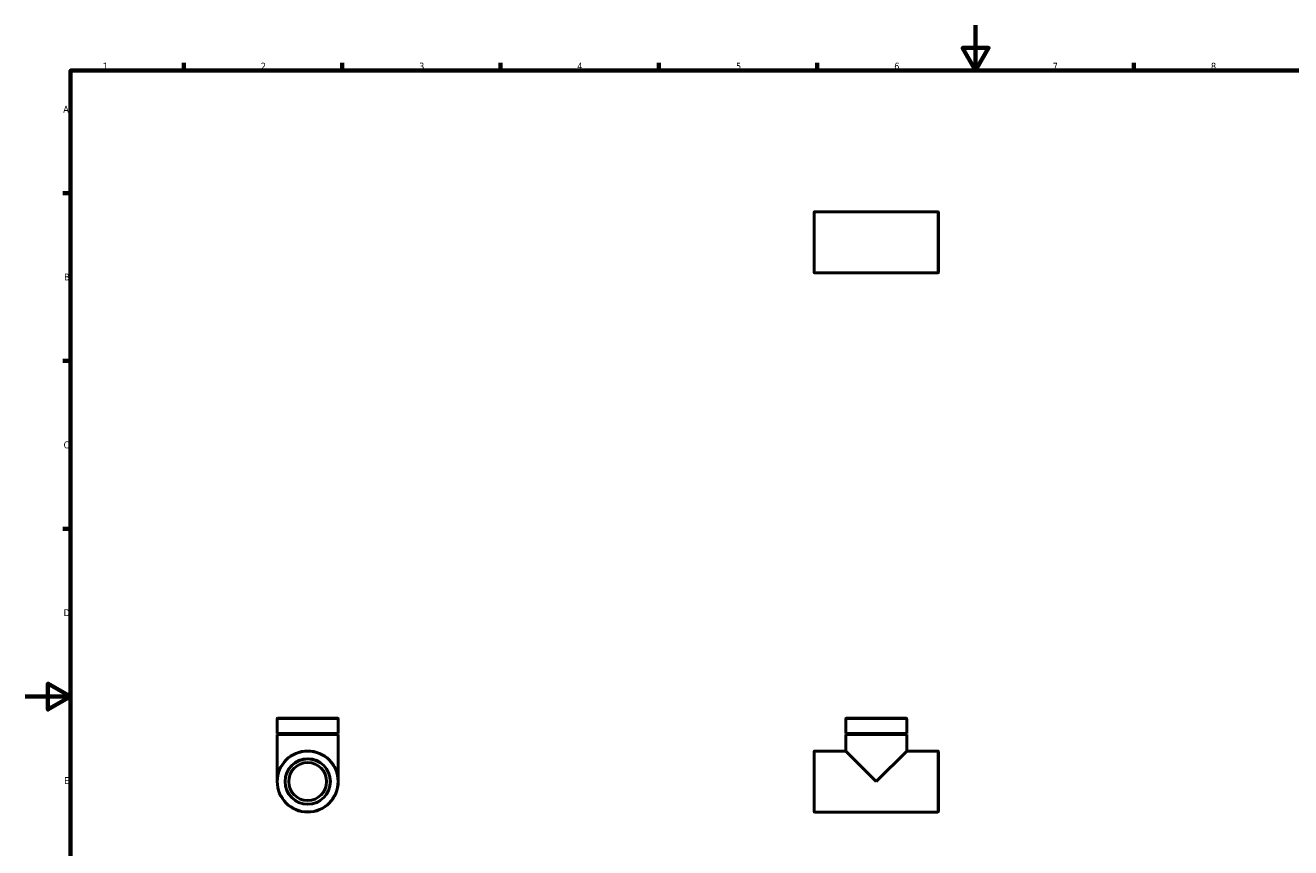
# Model space of a CAD drawing. Header units: millimetres. Extents: x 0 to 906, y -147 to 594.
# Tile 2 of 3: x 0 to 560, y 230 to 594. Entities that reach past the tile are written whole.
import ezdxf

# ---------------------------------------------------------------- set-up
doc = ezdxf.new("R2010")
doc.units = ezdxf.units.MM
for name, color, linetype, lineweight in [('Border (ANSI)', 7, 'Continuous', 70), ('Visible (ANSI)', 7, 'Continuous', 50), ('Visible Narrow (ANSI)', 7, 'Continuous', 35)]:
    doc.layers.add(name, color=color, linetype=linetype, lineweight=lineweight)
doc.styles.add('Note Text (ANSI)', font='tahoma.ttf')

# ---------------------------------------------------------------- blocks, each defined once
blk = doc.blocks.new('Borders Default Border')
at = {"layer": 'Border (ANSI)'}
for p, q in [((70.08, 574), (70.08, 577.45)), ((140.17, 574), (140.17, 577.45)), ((210.25, 574), (210.25, 577.45)), ((280.33, 574), (280.33, 577.45)), ((350.42, 574), (350.42, 577.45)), ((490.58, 574), (490.58, 577.45)), ((20, 519.75), (16.55, 519.75)), ((20, 445.5), (16.55, 445.5)), ((20, 371.25), (16.55, 371.25))]:
    blk.add_line(p, q, dxfattribs=at)
at = {"layer": 'Border (ANSI)', "flags": 128}
for points in [[(420.5, 594), (420.5, 574), (414.73, 584), (426.27, 584), (420.5, 574)], [(20, 20), (20, 574), (821, 574), (821, 20), (20, 20)], [(0, 297), (20, 297), (10, 302.77), (10, 291.23), (20, 297)]]:
    blk.add_lwpolyline(points, dxfattribs=at)
at = {"layer": 'Border (ANSI)', "char_height": 3.05, "attachment_point": 7, "style": 'Note Text (ANSI)'}
for s, insert in [('1', (34.35, 574.4)), ('2', (104.2, 574.4)), ('3', (174.26, 574.34)), ('4', (244.23, 574.4)), ('5', (314.48, 574.34)), ('6', (384.49, 574.34)), ('7', (454.6, 574.4)), ('8', (524.63, 574.33)), ('A', (16.78, 555.35)), ('B', (17.15, 481.1)), ('C', (16.95, 406.8)), ('D', (16.96, 332.6)), ('E', (17.21, 258.35))]:
    blk.add_mtext(s, dxfattribs=dict(at, insert=insert))

msp = doc.modelspace()

# ---------------------------------------------------------------- linework, layer by layer
at = {"layer": 'Visible (ANSI)'}
for p, q in [((349.031, 484.669), (349.031, 511.296)), ((349.218, 511.482), (403.845, 511.482)), ((404.031, 511.296), (404.031, 484.669)), ((349.218, 484.482), (403.845, 484.482)), ((111.459, 280.677), (111.459, 287.241)), ((111.645, 287.427), (138.272, 287.427)), ((138.459, 280.677), (138.459, 287.241)), ((363.031, 280.677), (363.031, 287.241)), ((363.218, 287.427), (389.845, 287.427)), ((390.031, 280.677), (390.031, 287.241)), ((138.459, 280.677), (111.459, 280.677)), ((111.959, 280.427), (111.459, 280.677)), ((111.959, 280.427), (111.459, 280.177)), ((138.459, 280.177), (111.459, 280.177)), ((111.459, 259.427), (111.459, 280.177)), ((137.959, 280.427), (111.959, 280.427)), ((137.959, 280.427), (138.459, 280.677)), ((137.959, 280.427), (138.459, 280.177)), ((138.459, 259.427), (138.459, 280.177)), ((390.031, 280.677), (363.031, 280.677)), ((363.531, 280.427), (363.031, 280.677)), ((363.531, 280.427), (363.031, 280.177)), ((390.031, 280.177), (363.031, 280.177)), ((363.031, 272.927), (363.031, 280.177)), ((389.531, 280.427), (363.531, 280.427)), ((389.531, 280.427), (390.031, 280.677)), ((389.531, 280.427), (390.031, 280.177)), ((390.031, 272.927), (390.031, 280.177)), ((349.031, 246.114), (349.031, 272.741)), ((349.218, 272.927), (363.031, 272.927)), ((376.531, 259.427), (363.031, 272.927)), ((390.031, 272.927), (376.531, 259.427)), ((390.031, 272.927), (403.845, 272.927)), ((404.031, 272.741), (404.031, 246.114)), ((349.218, 245.927), (403.845, 245.927))]:
    msp.add_line(p, q, dxfattribs=at)
for radius in [13.5, 10, 8.384]:
    msp.add_circle((124.959, 259.427), radius, dxfattribs=at)
for centre, start, end in [((349.218, 511.296), 90, 180), ((403.845, 511.296), 0, 90), ((349.218, 484.669), 180, 270), ((403.845, 484.669), 270, 0), ((111.645, 287.241), 90, 180), ((138.272, 287.241), 0, 90), ((363.218, 287.241), 90, 180), ((389.845, 287.241), 0, 90), ((349.218, 272.741), 90, 180), ((403.845, 272.741), 0, 90), ((349.218, 246.114), 180, 270), ((403.845, 246.114), 270, 0)]:
    msp.add_arc(centre, 0.186, start, end, dxfattribs=at)
at = {"layer": 'Visible Narrow (ANSI)'}
for p, q in [((349.218, 511.316), (349.218, 484.649)), ((403.845, 484.649), (403.845, 511.316)), ((138.292, 287.241), (111.625, 287.241)), ((389.865, 287.241), (363.197, 287.241)), ((349.218, 272.761), (349.218, 246.094)), ((403.845, 246.094), (403.845, 272.761))]:
    msp.add_line(p, q, dxfattribs=at)
for radius in [13.314, 10.186]:
    msp.add_circle((124.959, 259.427), radius, dxfattribs=at)

# ---------------------------------------------------------------- block references
msp.add_blockref('Borders Default Border', (0, 0))

doc.saveas('drawing.dxf')
